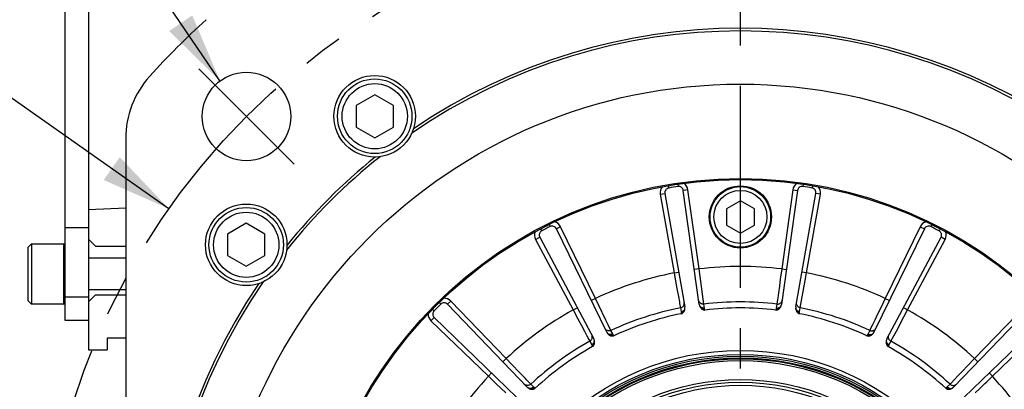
# Model space of a CAD drawing. Header units: millimetres. Extents: x 0 to 420, y 0 to 297.
# Tile 52 of 70: x 285 to 327, y 179 to 195. Entities that reach past the tile are written whole.
import ezdxf
from ezdxf.enums import TextEntityAlignment as Align

# ---------------------------------------------------------------- set-up
doc = ezdxf.new("R2010")
doc.units = ezdxf.units.MM
doc.header["$LTSCALE"] = 23.1
doc.linetypes.add('CENTER', pattern=[0.6, 0.375, -0.075, 0.075, -0.075])
doc.layers.get('0').update_dxf_attribs({"linetype": 'CONTINUOUS'})
for name, color, linetype in [('AXIS', 7, 'CONTINUOUS'), ('COMPONENTS', 7, 'CONTINUOUS'), ('DETAIL', 7, 'CONTINUOUS'), ('DIMENSION', 7, 'CONTINUOUS')]:
    doc.layers.add(name, color=color, linetype=linetype)
doc.styles.get("Standard").update_dxf_attribs({"font": 'arial.ttf'})
doc.styles.add('TEXTSTYLE_4', font='gdt')
doc.dimstyles.new('DIMSTYLE_12', dxfattribs={"dimtxt": 3, "dimasz": 3, "dimexe": 0.18, "dimexo": 0.0625, "dimgap": 0.09, "dimtad": 1, "dimdec": 1, "dimlfac": 5, "dimdsep": 46, "dimtxsty": 'STANDARD', "dimblk": '_FILLED', "dimblk1": '_FILLED', "dimblk2": '_FILLED', "dimcen": 0.09, "dimadec": 0, "dimazin": 0, "dimtp": 0.8, "dimtm": 0.8, "dimtfac": 1, "dimtdec": 1, "dimtofl": 0, "dimtmove": 0, "dimatfit": 3, "dimldrblk": '_FILLED', "dimfxl": 1, "dimtolj": 1, "dimarcsym": 0})
doc.dimstyles.new('DIMSTYLE_2', dxfattribs={"dimtxt": 3, "dimasz": 3, "dimexe": 0.18, "dimexo": 0.0625, "dimgap": 0.09, "dimtad": 1, "dimtih": 1, "dimtoh": 1, "dimlfac": 5, "dimdsep": 46, "dimtxsty": 'STANDARD', "dimblk": '_FILLED', "dimblk1": '_FILLED', "dimblk2": '_FILLED', "dimcen": 0.09, "dimadec": 0, "dimazin": 0, "dimtol": 1, "dimtp": 0.2, "dimtm": 0.2, "dimtfac": 1, "dimtofl": 0, "dimtmove": 0, "dimatfit": 3, "dimldrblk": '_FILLED', "dimfxl": 1, "dimtolj": 1, "dimarcsym": 0})
doc.dimstyles.get("Standard").update_dxf_attribs({"dimtxt": 3, "dimasz": 3, "dimexe": 0.18, "dimexo": 0.0625, "dimgap": 0.09, "dimtad": 1, "dimdec": 3, "dimdsep": 46, "dimtxsty": 'STANDARD', "dimblk": '_FILLED', "dimblk1": '_FILLED', "dimblk2": '_FILLED', "dimcen": 0.09, "dimadec": 0, "dimazin": 0, "dimtol": 1, "dimtp": 0.001, "dimtm": 0.001, "dimtfac": 1, "dimtdec": 3, "dimtofl": 0, "dimtmove": 0, "dimatfit": 3, "dimldrblk": '_FILLED', "dimfxl": 1, "dimtolj": 1, "dimarcsym": 0})

# ---------------------------------------------------------------- blocks, each defined once
blk = doc.blocks.new('_FILLED')
at = {"color": 0, "linetype": 'BYBLOCK'}
blk.add_solid([(0, 0), (-1, 0.2), (-1, -0.2)], dxfattribs=at)
blk = doc.blocks.new('*D1')
at = {"layer": 'DIMENSION', "color": 2, "linetype": 'CONTINUOUS'}
for p, q in [((279.464, 193.744), (253.15, 193.744)), ((281.464, 193.744), (279.464, 193.744)), ((291.346, 186.798), (281.464, 193.744))]:
    blk.add_line(p, q, dxfattribs=at)
at = {"layer": 'DIMENSION', "color": 2, "linetype": 'CONTINUOUS', "xscale": 3, "yscale": 3, "zscale": 3, "rotation": 324.8976229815}
blk.add_blockref('_FILLED', (291.346, 186.798), dxfattribs=at)
at = {"layer": 'DIMENSION', "color": 2, "linetype": 'CONTINUOUS', "style": 'TEXTSTYLE_4'}
for s, p in [('`', (270.643, 194.494)), ('n', (260.15, 194.494))]:
    blk.add_text(s, height=3, dxfattribs=at).set_placement(p, align=Align.RIGHT)
at = {"layer": 'DIMENSION', "color": 2, "linetype": 'CONTINUOUS'}
for s, p in [('300', (267.143, 194.494)), ('0.2', (276.464, 194.494))]:
    blk.add_text(s, height=3, dxfattribs=at).set_placement(p, align=Align.RIGHT)
blk = doc.blocks.new('*D2')
at = {"layer": 'DIMENSION', "color": 2, "linetype": 'CONTINUOUS'}
for p, q in [((279.464, 193.744), (253.15, 193.744)), ((281.464, 193.744), (279.464, 193.744)), ((291.346, 186.798), (281.464, 193.744))]:
    blk.add_line(p, q, dxfattribs=at)
at = {"layer": 'DIMENSION', "color": 2, "linetype": 'CONTINUOUS', "xscale": 3, "yscale": 3, "zscale": 3, "rotation": 324.8976229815}
blk.add_blockref('_FILLED', (291.346, 186.798), dxfattribs=at)
at = {"layer": 'DIMENSION', "color": 2, "linetype": 'CONTINUOUS', "style": 'TEXTSTYLE_4'}
for s, p in [('`', (270.643, 194.494)), ('n', (260.15, 194.494))]:
    blk.add_text(s, height=3, dxfattribs=at).set_placement(p, align=Align.RIGHT)
at = {"layer": 'DIMENSION', "color": 2, "linetype": 'CONTINUOUS'}
for s, p in [('300', (267.143, 194.494)), ('0.2', (276.464, 194.494))]:
    blk.add_text(s, height=3, dxfattribs=at).set_placement(p, align=Align.RIGHT)
blk = doc.blocks.new('*D23')
at = {"layer": 'DIMENSION', "color": 2, "linetype": 'CONTINUOUS'}
for p, q in [((325.68, 218.806), (336.954, 218.806)), ((338.489, 218.806), (379.89, 218.806)), ((377.89, 218.806), (377.89, 178.376)), ((377.89, 137.947), (377.89, 178.376)), ((348.86, 137.947), (379.89, 137.947))]:
    blk.add_line(p, q, dxfattribs=at)
at = {"layer": 'DIMENSION', "color": 2, "linetype": 'CONTINUOUS', "xscale": 3, "yscale": 3, "zscale": 3}
for p, rotation in [((377.89, 218.806), 90), ((377.89, 137.947), 270)]:
    blk.add_blockref('_FILLED', p, dxfattribs=dict(at, rotation=rotation))
at = {"layer": 'DIMENSION', "color": 2, "linetype": 'CONTINUOUS', "insert": (374.14, 178.376), "char_height": 3, "width": 13.27138, "attachment_point": 2, "rotation": 90, "line_spacing_factor": 0.9}
blk.add_mtext('(404.3)', dxfattribs=at)

msp = doc.modelspace()

# ---------------------------------------------------------------- linework, layer by layer
at = {"layer": 'AXIS', "color": 2, "linetype": 'CENTER'}
for p, q in [((315.8897, 169.54691), (315.8897, 200.27161)), ((294.6765, 190.76011), (292.62589, 192.81072)), ((294.6765, 190.76011), (296.72711, 188.7095))]:
    msp.add_line(p, q, dxfattribs=at)
msp.add_circle((315.8897, 169.54691), 30, dxfattribs=at)
at = {"layer": 'COMPONENTS', "color": 7, "linetype": 'CONTINUOUS'}
for p, q in [((286.8897, 181.99691), (286.8897, 201.99691)), ((287.8897, 201.99691), (287.8897, 180.74691)), ((300.18638, 191.69249), (299.38638, 191.23061)), ((300.98638, 191.23061), (300.18638, 191.69249)), ((299.38638, 191.23061), (299.38638, 190.30685)), ((300.98638, 190.30685), (300.98638, 191.23061)), ((299.38638, 190.30685), (300.18638, 189.84497)), ((300.18638, 189.84497), (300.98638, 190.30685)), ((289.4897, 189.80228), (289.4897, 149.29154)), ((312.64824, 187.45573), (313.50652, 182.5882)), ((314.12627, 182.68635), (313.43839, 187.58088)), ((318.34102, 187.58088), (317.65314, 182.68636)), ((318.27289, 182.58819), (319.13117, 187.45573)), ((315.8897, 187.13973), (315.2897, 186.79332)), ((316.4897, 186.79332), (315.8897, 187.13973)), ((289.4897, 186.81677), (287.8897, 186.74691)), ((315.2897, 186.79332), (315.2897, 186.1005)), ((316.4897, 186.1005), (316.4897, 186.79332)), ((294.66788, 186.17399), (293.86788, 185.71211)), ((295.46788, 185.71211), (294.66788, 186.17399)), ((315.2897, 186.1005), (315.8897, 185.75409)), ((315.8897, 185.75409), (316.4897, 186.1005)), ((286.8897, 185.99691), (287.8897, 185.99691)), ((293.86788, 185.71211), (293.86788, 184.78835)), ((295.46788, 184.78835), (295.46788, 185.71211)), ((310.15227, 181.49833), (307.98556, 185.94074)), ((323.79384, 185.94074), (321.62714, 181.49834)), ((285.4497, 185.29691), (285.2897, 185.13691)), ((285.4497, 185.29691), (285.4497, 182.69691)), ((285.4497, 185.29691), (286.8227, 185.29691)), ((287.8897, 185.49691), (288.1897, 185.19691)), ((307.27276, 185.57754), (309.59318, 181.21347)), ((322.18622, 181.21346), (324.50665, 185.57754)), ((285.2897, 185.13691), (285.2897, 182.85691)), ((288.1897, 185.19691), (289.4897, 185.19691)), ((289.4897, 184.67191), (287.8897, 184.67191)), ((293.86788, 184.78835), (294.66788, 184.32647)), ((294.66788, 184.32647), (295.46788, 184.78835)), ((289.4897, 183.32191), (287.8897, 183.32191)), ((285.4497, 182.69691), (285.2897, 182.85691)), ((286.8227, 182.69691), (285.4497, 182.69691)), ((288.1897, 183.09691), (287.8897, 182.79691)), ((288.1897, 183.09691), (289.4897, 183.09691)), ((306.73989, 179.14042), (303.30645, 182.69585)), ((328.47296, 182.69585), (325.03952, 179.14043)), ((287.8897, 181.99691), (286.8897, 181.99691)), ((302.74076, 182.13017), (306.29619, 178.69673)), ((325.48321, 178.69673), (329.03864, 182.13017)), ((288.6897, 181.24691), (288.6897, 180.74691)), ((289.4897, 181.24691), (288.6897, 181.24691)), ((287.8897, 180.74691), (288.6897, 180.74691))]:
    msp.add_line(p, q, dxfattribs=at)
at = {"layer": 'COMPONENTS', "color": 9, "linetype": 'CONTINUOUS'}
for p, q in [((312.79502, 187.78623), (312.81174, 187.68764)), ((313.19666, 187.84985), (313.21122, 187.75091)), ((318.58274, 187.84985), (318.56818, 187.75091)), ((318.98439, 187.78623), (318.96766, 187.68764)), ((312.45128, 187.421), (312.64824, 187.45573)), ((312.45128, 187.421), (313.04662, 184.04463)), ((313.63644, 187.60871), (313.43839, 187.58088)), ((314.11359, 184.21362), (313.63644, 187.60871)), ((318.14296, 187.60871), (317.66581, 184.21362)), ((318.14296, 187.60871), (318.34102, 187.58088)), ((318.73278, 184.04463), (319.32813, 187.421)), ((319.32813, 187.421), (319.13117, 187.45573)), ((307.67255, 186.12184), (307.71697, 186.03225)), ((324.10685, 186.12184), (324.06244, 186.03225)), ((307.31022, 185.93723), (307.35659, 185.84863)), ((308.16532, 186.02841), (307.98556, 185.94074)), ((309.66826, 182.94693), (308.16532, 186.02841)), ((323.61408, 186.02841), (322.11115, 182.94693)), ((323.61408, 186.02841), (323.79384, 185.94074)), ((324.46919, 185.93723), (324.42281, 185.84863)), ((286.8227, 185.29691), (286.8227, 182.69691)), ((307.09617, 185.48365), (307.27276, 185.57754)), ((307.09617, 185.48365), (308.70573, 182.4565)), ((323.07368, 182.4565), (324.68324, 185.48365)), ((324.68324, 185.48365), (324.50665, 185.57754)), ((313.04662, 184.04463), (313.24358, 184.07936)), ((313.04662, 184.04463), (313.12439, 183.60984)), ((314.11359, 184.21362), (313.91554, 184.18579)), ((314.15914, 183.88372), (314.11359, 184.21362)), ((317.66581, 184.21362), (317.60542, 183.77608)), ((317.66581, 184.21362), (317.86387, 184.18579)), ((318.73278, 184.04463), (318.53582, 184.07936)), ((318.67415, 183.7168), (318.73278, 184.04463)), ((313.12439, 183.60984), (313.17909, 183.30422)), ((314.32154, 182.70529), (314.15914, 183.88372)), ((317.60542, 183.77608), (317.563, 183.46852)), ((318.46445, 182.54586), (318.67415, 183.7168)), ((313.17909, 183.30422), (313.22802, 183.031)), ((317.5251, 183.19355), (317.49339, 182.96336)), ((317.563, 183.46852), (317.5251, 183.19355)), ((287.8897, 182.99691), (286.8897, 182.99691)), ((302.95279, 182.77137), (303.02272, 182.69989)), ((303.45032, 182.83478), (303.30645, 182.69585)), ((305.83192, 180.36856), (303.45032, 182.83478)), ((309.66826, 182.94693), (309.4885, 182.85926)), ((309.81352, 182.64725), (309.66826, 182.94693)), ((313.22802, 183.031), (313.26899, 182.80228)), ((313.26899, 182.80228), (313.28056, 182.73771)), ((313.28056, 182.73771), (313.31495, 182.54586)), ((314.34596, 182.53626), (314.32154, 182.70529)), ((317.45787, 182.70529), (317.43344, 182.53626)), ((317.48444, 182.89837), (317.45787, 182.70529)), ((317.49339, 182.96336), (317.48444, 182.89837)), ((322.11115, 182.94693), (321.9185, 182.54947)), ((322.11115, 182.94693), (322.29091, 182.85926)), ((328.32909, 182.83478), (325.94748, 180.36856)), ((302.66524, 182.48382), (302.73673, 182.41389)), ((308.70573, 182.4565), (308.88232, 182.5504)), ((308.70573, 182.4565), (308.91405, 182.06702)), ((310.1172, 182.02049), (309.81352, 182.64725)), ((313.31495, 182.54586), (313.34395, 182.37756)), ((313.34776, 182.34222), (313.35042, 182.29036)), ((314.36677, 182.45133), (314.35326, 182.50147)), ((317.42614, 182.50147), (317.41264, 182.45133)), ((318.42898, 182.29036), (318.43164, 182.34222)), ((318.43545, 182.37756), (318.46445, 182.54586)), ((321.78312, 182.27007), (321.6621, 182.02027)), ((321.9185, 182.54947), (321.78312, 182.27007)), ((323.07368, 182.4565), (322.89709, 182.5504)), ((322.91661, 182.16283), (323.07368, 182.4565)), ((302.60183, 181.9863), (302.74076, 182.13017)), ((302.60183, 181.9863), (305.06805, 179.60469)), ((308.91405, 182.06702), (309.06051, 181.79327)), ((310.21853, 181.81126), (310.1172, 182.02049)), ((321.6621, 182.02027), (321.56081, 181.81114)), ((322.58805, 181.54875), (322.91661, 182.16283)), ((326.71135, 179.60469), (329.17757, 181.9863)), ((309.06051, 181.79327), (309.19147, 181.54854)), ((309.19147, 181.54854), (309.30113, 181.34367)), ((310.33213, 181.57668), (310.21853, 181.81126)), ((310.40759, 181.42348), (310.33213, 181.57668)), ((321.44728, 181.57668), (321.37181, 181.42348)), ((321.48364, 181.65176), (321.44728, 181.57668)), ((321.56081, 181.81114), (321.48364, 181.65176)), ((322.47834, 181.34379), (322.58805, 181.54875)), ((309.30113, 181.34367), (309.38471, 181.18756)), ((309.38471, 181.18756), (309.42407, 181.11401)), ((309.42407, 181.11401), (309.50366, 180.9629)), ((310.45362, 181.34913), (310.42528, 181.39264)), ((321.35412, 181.39264), (321.32579, 181.34913)), ((322.27574, 180.9629), (322.35533, 181.114)), ((322.35533, 181.114), (322.47834, 181.34379)), ((309.51821, 180.93047), (309.53676, 180.88196)), ((322.24265, 180.88196), (322.2612, 180.93047)), ((305.83192, 180.36856), (305.68805, 180.22963)), ((325.94748, 180.36856), (325.64144, 180.05008)), ((325.94748, 180.36856), (326.09135, 180.22963)), ((305.06805, 179.60469), (305.20699, 179.74856)), ((306.35289, 179.82636), (306.13783, 180.05022)), ((325.42634, 179.82619), (325.23406, 179.62601)), ((325.64144, 180.05008), (325.42634, 179.82619)), ((326.71135, 179.60469), (326.57242, 179.74856)), ((305.06805, 179.60469), (305.38654, 179.29865)), ((305.38654, 179.29865), (305.61042, 179.08355)), ((306.88673, 179.27052), (306.70621, 179.45851)), ((324.95046, 179.33069), (324.89268, 179.27052)), ((325.07311, 179.45842), (324.95046, 179.33069)), ((325.23406, 179.62601), (325.07311, 179.45842)), ((326.16916, 179.08372), (326.39301, 179.29878)), ((305.61042, 179.08355), (305.8106, 178.89127)), ((307.00584, 179.14813), (306.88673, 179.27052)), ((307.07259, 179.09165), (307.0322, 179.12427)), ((324.74721, 179.12427), (324.70681, 179.09164)), ((324.89268, 179.27052), (324.77356, 179.14813)), ((325.96898, 178.89144), (326.16916, 179.08372))]:
    msp.add_line(p, q, dxfattribs=at)
for points in [[(313.38641, 182.57425), (313.40712, 182.58925), (313.42568, 182.60665), (313.44177, 182.62614), (313.45513, 182.64741), (313.46554, 182.6701), (313.47282, 182.69383)], [(313.47282, 182.69383), (313.47685, 182.7182), (313.47756, 182.74281), (313.47494, 182.76725)], [(314.12568, 182.79724), (314.11431, 182.81917), (314.10603, 182.84236), (314.10096, 182.86641)], [(314.32154, 182.70529), (314.29576, 182.70377), (314.27004, 182.70542), (314.24481, 182.71022), (314.22047, 182.71809), (314.19745, 182.7289), (314.17612, 182.74246), (314.15684, 182.75856), (314.13993, 182.77692), (314.12568, 182.79724)], [(317.45787, 182.70527), (317.48364, 182.70375), (317.50936, 182.7054), (317.5346, 182.7102), (317.55893, 182.71807), (317.58196, 182.72888), (317.60329, 182.74245), (317.62257, 182.75855), (317.63947, 182.77691), (317.65373, 182.79723)], [(317.65373, 182.79723), (317.66509, 182.81917), (317.67337, 182.84235), (317.67844, 182.86641)], [(318.30659, 182.69383), (318.30256, 182.7182), (318.30185, 182.74282), (318.30446, 182.76726)], [(318.393, 182.57426), (318.37229, 182.58927), (318.35373, 182.60666), (318.33764, 182.62615), (318.32428, 182.64742), (318.31387, 182.6701), (318.30659, 182.69383)], [(313.31496, 182.54585), (313.33994, 182.55236), (313.36389, 182.56188), (313.38641, 182.57425)], [(313.34395, 182.37756), (313.36524, 182.38255), (313.3859, 182.38931), (313.4057, 182.39777), (313.42439, 182.40781), (313.44176, 182.41933), (313.45759, 182.43218), (313.4717, 182.44621), (313.48392, 182.46126), (313.4941, 182.47713), (313.50211, 182.49364), (313.50788, 182.5106), (313.51131, 182.5278)], [(313.34395, 182.37756), (313.34486, 182.37204), (313.34566, 182.36638), (313.34635, 182.36056), (313.34693, 182.3546), (313.3474, 182.34848), (313.34776, 182.34222)], [(313.34776, 182.34222), (313.37491, 182.34747), (313.40098, 182.35544), (313.42545, 182.36599), (313.44785, 182.37891), (313.46776, 182.39395), (313.48478, 182.41082)], [(314.34597, 182.53626), (314.32418, 182.53443), (314.30244, 182.53447), (314.281, 182.5364), (314.26012, 182.54018), (314.24004, 182.54576), (314.22101, 182.55309), (314.20325, 182.56208), (314.18699, 182.57261), (314.1724, 182.58456), (314.15967, 182.59779), (314.14895, 182.61214), (314.14037, 182.62744)], [(314.35326, 182.50147), (314.32582, 182.49807), (314.29857, 182.49761), (314.27203, 182.50008), (314.24673, 182.50544), (314.22315, 182.51359), (314.20175, 182.52438)], [(314.35326, 182.50147), (314.35167, 182.50756), (314.35022, 182.51354), (314.34893, 182.51939), (314.34779, 182.52513), (314.3468, 182.53075), (314.34596, 182.53626)], [(317.43344, 182.53626), (317.4326, 182.53073), (317.43161, 182.5251), (317.43047, 182.51936), (317.42918, 182.51351), (317.42773, 182.50754), (317.42614, 182.50147)], [(317.42614, 182.50147), (317.45359, 182.49808), (317.48084, 182.49761), (317.50737, 182.50008), (317.53267, 182.50545), (317.55625, 182.5136), (317.57765, 182.52438)], [(317.43344, 182.53626), (317.45522, 182.53443), (317.47696, 182.53448), (317.4984, 182.5364), (317.51929, 182.54018), (317.53937, 182.54577), (317.5584, 182.5531), (317.57615, 182.56208), (317.59242, 182.57261), (317.607, 182.58456), (317.61973, 182.59779), (317.63045, 182.61214), (317.63903, 182.62744)], [(318.43545, 182.37755), (318.41417, 182.38254), (318.39351, 182.38931), (318.37371, 182.39776), (318.35501, 182.40781), (318.33765, 182.41933), (318.32181, 182.43218), (318.3077, 182.44621), (318.29548, 182.46125), (318.28531, 182.47713), (318.27729, 182.49364), (318.27153, 182.5106), (318.26809, 182.5278)], [(318.43164, 182.34222), (318.40449, 182.34746), (318.37843, 182.35544), (318.35396, 182.36599), (318.33155, 182.37891), (318.31164, 182.39395), (318.29462, 182.41082)], [(318.46445, 182.54587), (318.43947, 182.55238), (318.41552, 182.5619), (318.393, 182.57426)], [(318.43164, 182.34222), (318.432, 182.34846), (318.43247, 182.35456), (318.43305, 182.36051), (318.43374, 182.36633), (318.43454, 182.37202), (318.43545, 182.37756)], [(310.33212, 181.57669), (310.30808, 181.56727), (310.28311, 181.56089), (310.25763, 181.55766), (310.23205, 181.55763), (310.20682, 181.56079), (310.18234, 181.5671), (310.15903, 181.57645), (310.13728, 181.58869), (310.11744, 181.6036), (310.09985, 181.62095), (310.08481, 181.64045), (310.07256, 181.66175)], [(310.40759, 181.42347), (310.38744, 181.415), (310.36675, 181.40833), (310.34576, 181.40353), (310.32473, 181.40067), (310.30391, 181.39978), (310.28355, 181.40087), (310.26389, 181.40393), (310.24516, 181.40892), (310.2276, 181.41578), (310.2114, 181.42443), (310.19677, 181.43476), (310.18389, 181.44666)], [(310.42528, 181.39264), (310.42188, 181.39795), (310.41866, 181.40318), (310.41562, 181.40835), (310.41277, 181.41345), (310.41009, 181.4185), (310.40759, 181.42348)], [(321.37181, 181.42348), (321.36931, 181.41848), (321.36662, 181.41343), (321.36376, 181.40832), (321.36073, 181.40315), (321.35751, 181.39793), (321.35412, 181.39264)], [(321.37181, 181.42348), (321.39196, 181.415), (321.41266, 181.40833), (321.43364, 181.40354), (321.45467, 181.40067), (321.47549, 181.39978), (321.49586, 181.40087), (321.51552, 181.40393), (321.53424, 181.40892), (321.55181, 181.41578), (321.568, 181.42443), (321.58263, 181.43476), (321.59552, 181.44666)], [(321.44727, 181.57667), (321.47132, 181.56725), (321.49629, 181.56088), (321.52177, 181.55764), (321.54735, 181.55761), (321.57259, 181.56078), (321.59706, 181.56709), (321.62037, 181.57644), (321.64213, 181.58868), (321.66196, 181.6036), (321.67955, 181.62095), (321.69459, 181.64044), (321.70684, 181.66176)], [(309.42408, 181.11399), (309.44583, 181.12791), (309.46567, 181.14437), (309.48326, 181.16308), (309.49832, 181.18376), (309.5106, 181.20603), (309.51988, 181.22955), (309.52601, 181.2539), (309.5289, 181.2787), (309.52849, 181.30351), (309.52479, 181.32794), (309.51786, 181.35157), (309.50782, 181.374)], [(309.50366, 180.9629), (309.52236, 180.97422), (309.53992, 180.98704), (309.55614, 181.0012), (309.57081, 181.01653), (309.58377, 181.03285), (309.59486, 181.04997), (309.60394, 181.06767), (309.61091, 181.08576), (309.61569, 181.104), (309.61821, 181.12218), (309.61845, 181.14009), (309.6164, 181.15751)], [(309.51821, 180.93047), (309.54241, 180.94385), (309.56473, 180.95949), (309.58474, 180.97709), (309.60206, 180.9963), (309.61634, 181.01675), (309.62732, 181.03805)], [(310.42528, 181.39264), (310.40023, 181.38093), (310.37446, 181.37207), (310.34846, 181.36622), (310.32274, 181.3635), (310.29779, 181.36397), (310.2741, 181.36761)], [(321.35412, 181.39265), (321.37917, 181.38093), (321.40495, 181.37207), (321.43094, 181.36622), (321.45666, 181.3635), (321.48161, 181.36397), (321.50529, 181.36761)], [(322.2612, 180.93047), (322.237, 180.94385), (322.21467, 180.95949), (322.19466, 180.97709), (322.17734, 180.9963), (322.16306, 181.01675), (322.15208, 181.03806)], [(322.27574, 180.9629), (322.25704, 180.97422), (322.23948, 180.98704), (322.22326, 181.0012), (322.20859, 181.01653), (322.19563, 181.03285), (322.18454, 181.04997), (322.17546, 181.06767), (322.16849, 181.08575), (322.16371, 181.104), (322.16119, 181.12218), (322.16096, 181.14009), (322.163, 181.15751)], [(322.35533, 181.11401), (322.33358, 181.12793), (322.31375, 181.14438), (322.29615, 181.1631), (322.28109, 181.18377), (322.26882, 181.20604), (322.25954, 181.22955), (322.2534, 181.25391), (322.25051, 181.2787), (322.25092, 181.30352), (322.25462, 181.32794), (322.26155, 181.35157), (322.27159, 181.374)], [(309.50366, 180.9629), (309.50623, 180.95794), (309.50874, 180.95279), (309.51119, 180.94748), (309.51359, 180.94199), (309.51593, 180.93632), (309.51821, 180.93047)], [(322.2612, 180.93047), (322.26349, 180.93634), (322.26583, 180.94202), (322.26822, 180.94751), (322.27067, 180.95282), (322.27318, 180.95795), (322.27574, 180.9629)], [(306.13783, 180.05022), (306.06268, 180.12843), (305.83192, 180.36856)], [(306.54518, 179.62619), (306.48416, 179.68972), (306.35289, 179.82636)], [(306.70621, 179.45851), (306.65648, 179.51029), (306.54518, 179.62619)], [(326.39301, 179.29878), (326.47122, 179.37393), (326.71135, 179.60469)], [(306.88673, 179.27052), (306.86677, 179.25414), (306.84499, 179.24036), (306.82175, 179.22941), (306.79744, 179.22147), (306.77246, 179.21668), (306.74724, 179.21512), (306.72218, 179.21681), (306.69771, 179.22172), (306.67423, 179.22978), (306.65215, 179.24085), (306.63181, 179.25474), (306.61358, 179.27122)], [(307.00585, 179.14813), (306.9893, 179.13384), (306.97168, 179.1211), (306.95321, 179.11006), (306.93409, 179.10084), (306.91456, 179.09356), (306.89486, 179.0883), (306.87521, 179.08513), (306.85586, 179.08409), (306.83704, 179.08519), (306.81896, 179.08841), (306.80186, 179.09372), (306.78592, 179.10105)], [(307.0322, 179.12427), (307.01199, 179.10539), (306.99022, 179.089), (306.9673, 179.0754), (306.94368, 179.06487), (306.91981, 179.0576), (306.89616, 179.05374)], [(307.0322, 179.12427), (307.02732, 179.12827), (307.02265, 179.13225), (307.01816, 179.13622), (307.01386, 179.1402), (307.00976, 179.14416), (307.00584, 179.14813)], [(324.77356, 179.14813), (324.76963, 179.14415), (324.76552, 179.14018), (324.76122, 179.1362), (324.75674, 179.13223), (324.75207, 179.12825), (324.74721, 179.12427)], [(324.74721, 179.12427), (324.76741, 179.1054), (324.78919, 179.089), (324.81211, 179.07541), (324.83573, 179.06487), (324.85959, 179.05761), (324.88324, 179.05375)], [(324.77356, 179.14813), (324.79011, 179.13385), (324.80772, 179.12111), (324.8262, 179.11006), (324.84532, 179.10084), (324.86484, 179.09356), (324.88455, 179.0883), (324.90419, 179.08513), (324.92354, 179.08409), (324.94237, 179.08519), (324.96044, 179.08841), (324.97755, 179.09372), (324.99348, 179.10105)], [(324.89267, 179.27051), (324.91262, 179.25412), (324.9344, 179.24034), (324.95764, 179.22939), (324.98195, 179.22146), (325.00693, 179.21667), (325.03216, 179.21511), (325.05722, 179.2168), (325.0817, 179.22172), (325.10517, 179.22977), (325.12726, 179.24084), (325.14759, 179.25473), (325.16582, 179.27122)]]:
    msp.add_lwpolyline(points, dxfattribs=at)
at = {"layer": 'COMPONENTS', "color": 7, "linetype": 'CONTINUOUS'}
for points in [[(314.12627, 182.68635), (314.12782, 182.67644), (314.1297, 182.66657), (314.13189, 182.65673), (314.1344, 182.64693), (314.13722, 182.63717), (314.14037, 182.62744)], [(317.63903, 182.62743), (317.64214, 182.637), (317.64495, 182.64667), (317.64745, 182.65644), (317.64965, 182.66631), (317.65154, 182.67628), (317.65314, 182.68636)], [(313.35042, 182.29036), (313.36931, 182.29572), (313.38728, 182.30322), (313.40433, 182.31285), (313.42052, 182.32479), (313.43579, 182.33886), (313.44988, 182.35455), (313.4627, 182.37169), (313.47433, 182.39045), (313.48479, 182.41083)], [(313.48479, 182.41083), (313.49257, 182.42927), (313.49902, 182.44814), (313.50411, 182.46742), (313.50786, 182.48713), (313.51026, 182.50725), (313.51131, 182.5278)], [(313.51131, 182.5278), (313.51131, 182.53786), (313.51099, 182.54792), (313.51035, 182.55798), (313.50939, 182.56805), (313.50811, 182.57812), (313.50651, 182.5882)], [(314.14037, 182.62744), (314.14768, 182.60828), (314.15616, 182.58992), (314.1658, 182.57236), (314.17661, 182.55558), (314.18858, 182.5396), (314.20172, 182.52441)], [(314.20172, 182.52441), (314.21796, 182.50826), (314.23482, 182.49401), (314.25231, 182.48166), (314.27056, 182.47109), (314.28944, 182.46242), (314.30854, 182.45607), (314.32772, 182.45217), (314.34713, 182.45059), (314.36677, 182.45133)], [(317.41264, 182.45133), (317.43228, 182.45059), (317.45169, 182.45217), (317.47089, 182.45607), (317.48999, 182.46243), (317.50887, 182.47111), (317.52712, 182.48168), (317.5446, 182.49402), (317.56145, 182.50825), (317.57766, 182.52439)], [(317.57766, 182.52439), (317.59077, 182.53952), (317.60272, 182.55547), (317.61353, 182.57223), (317.62318, 182.58982), (317.63168, 182.60822), (317.63903, 182.62743)], [(318.27289, 182.58819), (318.27131, 182.57829), (318.27003, 182.56832), (318.26908, 182.55829), (318.26844, 182.54819), (318.26811, 182.53803), (318.26809, 182.5278)], [(318.26809, 182.5278), (318.26913, 182.50733), (318.27152, 182.48725), (318.27526, 182.46756), (318.28036, 182.44827), (318.2868, 182.42937), (318.2946, 182.41087)], [(318.2946, 182.41087), (318.30505, 182.39049), (318.31669, 182.37172), (318.32951, 182.35458), (318.3436, 182.33888), (318.35887, 182.3248), (318.37507, 182.31285), (318.39211, 182.30322), (318.41008, 182.29572), (318.42898, 182.29036)], [(310.15227, 181.49833), (310.15681, 181.48939), (310.16164, 181.48058), (310.16676, 181.4719), (310.17218, 181.46335), (310.17789, 181.45494), (310.18389, 181.44666)], [(310.18389, 181.44666), (310.19676, 181.4307), (310.21049, 181.41586), (310.22509, 181.40213), (310.24055, 181.38952), (310.25688, 181.37802), (310.27407, 181.36763)], [(321.50531, 181.36762), (321.52245, 181.37796), (321.53875, 181.38943), (321.5542, 181.40204), (321.56882, 181.41578), (321.58259, 181.43065), (321.59552, 181.44665)], [(321.59552, 181.44665), (321.60143, 181.45479), (321.60709, 181.46312), (321.61248, 181.47164), (321.61763, 181.48035), (321.62251, 181.48925), (321.62714, 181.49834)], [(309.53676, 180.88196), (309.55307, 180.8929), (309.56785, 180.90559), (309.58108, 180.92002), (309.59279, 180.93638), (309.60297, 180.95448), (309.61151, 180.97376), (309.61841, 180.99402), (309.62368, 181.01546), (309.62732, 181.03807)], [(309.6164, 181.1575), (309.61329, 181.16707), (309.60988, 181.17654), (309.60616, 181.18592), (309.60214, 181.1952), (309.59781, 181.20438), (309.59318, 181.21347)], [(309.62732, 181.03807), (309.62903, 181.05803), (309.62932, 181.07797), (309.62821, 181.09788), (309.62568, 181.11778), (309.62175, 181.13765), (309.6164, 181.1575)], [(310.27407, 181.36763), (310.2945, 181.35728), (310.31494, 181.34894), (310.33539, 181.34261), (310.35602, 181.33819), (310.37665, 181.33578), (310.39677, 181.33564), (310.41623, 181.33786), (310.43518, 181.34236), (310.45362, 181.34913)], [(321.32579, 181.34913), (321.34423, 181.34236), (321.36317, 181.33786), (321.38262, 181.33564), (321.40274, 181.33578), (321.42337, 181.33819), (321.44399, 181.3426), (321.46443, 181.34894), (321.48487, 181.35727), (321.50531, 181.36762)], [(322.163, 181.15751), (322.15766, 181.13771), (322.15373, 181.11788), (322.1512, 181.098), (322.15009, 181.07807), (322.15038, 181.05811), (322.15208, 181.0381)], [(322.15208, 181.0381), (322.15572, 181.01549), (322.16099, 180.99405), (322.16788, 180.97378), (322.17643, 180.9545), (322.1866, 180.93639), (322.19832, 180.92002), (322.21156, 180.90559), (322.22633, 180.89291), (322.24265, 180.88196)], [(322.18623, 181.21346), (322.18165, 181.20451), (322.17735, 181.19541), (322.17334, 181.18615), (322.16961, 181.17675), (322.16617, 181.16721), (322.163, 181.15751)], [(306.73989, 179.14042), (306.74697, 179.13332), (306.75428, 179.12643), (306.76184, 179.11976), (306.76963, 179.11331), (306.77766, 179.10707), (306.78592, 179.10105)], [(306.78592, 179.10105), (306.8031, 179.08985), (306.82075, 179.07998), (306.83887, 179.07144), (306.85748, 179.06422), (306.87656, 179.05832), (306.89611, 179.05376)], [(306.89611, 179.05376), (306.91875, 179.05023), (306.94076, 179.04862), (306.96217, 179.04891), (306.98315, 179.05108), (307.00351, 179.05516), (307.0227, 179.06125), (307.04051, 179.06938), (307.05715, 179.07951), (307.0726, 179.09165)], [(324.70681, 179.09165), (324.72226, 179.07951), (324.73889, 179.06938), (324.7567, 179.06125), (324.77588, 179.05517), (324.79624, 179.05108), (324.81721, 179.04891), (324.83861, 179.04862), (324.86063, 179.05023), (324.88326, 179.05375)], [(324.88326, 179.05375), (324.90276, 179.05829), (324.9218, 179.06417), (324.9404, 179.07138), (324.95854, 179.07993), (324.97623, 179.08982), (324.99348, 179.10104)], [(324.99348, 179.10104), (325.00163, 179.10697), (325.00958, 179.11315), (325.01735, 179.11958), (325.02493, 179.12627), (325.03232, 179.13322), (325.03952, 179.14043)]]:
    msp.add_lwpolyline(points, dxfattribs=at)
for centre, radius in [((294.6765, 190.76011), 1.9), ((300.18638, 190.76873), 1.75), ((315.8897, 169.54691), 22.6), ((300.18638, 190.76873), 1.6), ((300.18638, 190.76873), 1.4), ((315.8897, 169.54691), 18.55), ((315.8897, 169.54691), 18.5), ((315.8897, 186.44691), 1.334), ((315.8897, 186.44691), 1.3), ((315.8897, 186.44691), 1.14), ((294.66788, 185.25023), 1.75), ((294.66788, 185.25023), 1.6), ((294.66788, 185.25023), 1.4), ((315.8897, 169.54691), 11.1732), ((315.8897, 169.54691), 11), ((315.8897, 169.54691), 10.8125), ((315.8897, 169.54691), 9.92), ((315.8897, 169.54691), 9.8), ((315.8897, 169.54691), 9.6725)]:
    msp.add_circle(centre, radius, dxfattribs=at)
at = {"layer": 'COMPONENTS', "color": 9, "linetype": 'CONTINUOUS'}
for radius in [10.925, 10.85, 10.73]:
    msp.add_circle((315.8897, 169.54691), radius, dxfattribs=at)
at = {"layer": 'COMPONENTS', "color": 7, "linetype": 'CONTINUOUS'}
for centre, radius, start, end in [((315.8897, 169.54691), 34.2, 132.121702, 137.878298), ((315.8897, 169.54691), 25, 55.84191, 124.15809), ((315.8897, 169.54691), 24.88451, 55.456375, 124.543624), ((293.4897, 189.80228), 4, 137.878298, 180), ((315.8897, 169.54691), 24.88452, 128.456372, 141.543624), ((315.8897, 169.54691), 25, 128.84191, 141.15809), ((313.24034, 187.55304), 0.2, 8, 98.370267), ((318.53907, 187.55304), 0.2, 81.629733, 172), ((312.8452, 187.49046), 0.2, 99.629733, 190), ((315.8897, 169.54691), 18.4, 98.370267, 99.629733), ((315.8897, 169.54691), 18.4, 80.370267, 81.629733), ((318.93421, 187.49046), 0.2, 350, 80.370267), ((307.44935, 185.67144), 0.2, 117.629733, 208), ((315.8897, 169.54691), 18.4, 116.370267, 117.629733), ((307.8058, 185.85306), 0.2, 26, 116.370267), ((323.9736, 185.85306), 0.2, 63.629733, 154), ((315.8897, 169.54691), 18.4, 62.370267, 63.629733), ((324.33006, 185.67144), 0.2, 332, 62.370267), ((286.8227, 185.22991), 0.067, 0, 90), ((315.8897, 169.54691), 25, 145.84191, 214.15809), ((315.8897, 169.54691), 24.88452, 145.456373, 214.543627), ((286.8227, 182.76391), 0.067, 270, 360), ((315.8897, 169.54691), 18.4, 134.370267, 135.629733), ((303.16258, 182.55692), 0.2, 44, 134.370267), ((302.87969, 182.27403), 0.2, 135.629733, 226), ((315.8897, 169.54691), 12.99397, 101.269281, 114.730707), ((315.8897, 169.54691), 12.99397, 83.269281, 96.730707), ((315.8897, 169.54691), 12.99397, 65.269281, 78.730755), ((315.8897, 169.54691), 12.99397, 119.269281, 132.730707), ((315.8897, 169.54691), 12.99397, 47.269281, 60.730707)]:
    msp.add_arc(centre, radius, start, end, dxfattribs=at)
at = {"layer": 'COMPONENTS', "color": 9, "linetype": 'CONTINUOUS'}
for centre, radius, start, end in [((313.24034, 187.55304), 0.4, 8, 56.545887), ((318.53907, 187.55304), 0.4, 123.454113, 172), ((312.8452, 187.49046), 0.4, 141.454113, 190), ((318.93421, 187.49046), 0.4, 350, 38.545887), ((307.8058, 185.85306), 0.4, 26, 74.545887), ((323.9736, 185.85306), 0.4, 105.454113, 154), ((307.44935, 185.67144), 0.4, 159.454113, 208), ((324.33006, 185.67144), 0.4, 332, 20.545887), ((315.8897, 169.54691), 14.77386, 101.09521, 114.90479), ((315.8897, 169.54691), 14.77386, 83.09521, 96.90479), ((315.8897, 169.54691), 14.77386, 65.09521, 78.90479), ((303.16258, 182.55692), 0.4, 44, 92.545887), ((315.8897, 169.54691), 13.25149, 83.203759, 96.79624), ((302.87969, 182.27403), 0.4, 177.454113, 226), ((315.8897, 169.54691), 14.77386, 119.09521, 132.90479), ((315.8897, 169.54691), 13.25149, 101.203759, 114.79624), ((315.8897, 169.54691), 13.25149, 65.203759, 78.79624), ((315.8897, 169.54691), 14.77386, 47.09521, 60.90479), ((315.8897, 169.54691), 13.25149, 119.203759, 132.79624), ((315.8897, 169.54691), 13.25149, 47.203759, 60.79624), ((315.8897, 169.54691), 14.77386, 137.09521, 150.90479), ((315.8897, 169.54691), 14.77386, 29.09521, 42.90479)]:
    msp.add_arc(centre, radius, start, end, dxfattribs=at)

# ---------------------------------------------------------------- dimensions: what is measured, and where the dimension line sits
at = {"layer": 'DIMENSION', "color": 2, "linetype": 'CONTINUOUS'}
dim = msp.add_linear_dim(base=(377.88971, 137.94691), p1=(325.67992, 218.80599), p2=(348.8597, 137.94691), angle=270, text='(<>)', dimstyle='DIMSTYLE_12', dxfattribs=at)
dim.commit()
dim.dimension.update_dxf_attribs({"geometry": '*D23', "text_midpoint": (376.97019, 176.41891), "dimtype": 160})
for picture in ['*D1', '*D2']:
    dim = msp.add_diameter_dim_2p(p1=(291.34593, 186.79809), p2=(340.43348, 152.29573), dimstyle='DIMSTYLE_2', dxfattribs=at)
    dim.commit()
    dim.dimension.update_dxf_attribs({"geometry": picture, "text_midpoint": (261.39649, 195.9936), "dimtype": 163})

# ---------------------------------------------------------------- leaders
at = {"layer": 'DETAIL', "color": 2, "linetype": 'CONTINUOUS'}
msp.add_leader([(293.54037, 192.28276), (286.12462, 203.18688), (281.12462, 203.18688)], dimstyle='STANDARD', override={"dimtad": 0}, dxfattribs=at)

doc.saveas('drawing.dxf')
